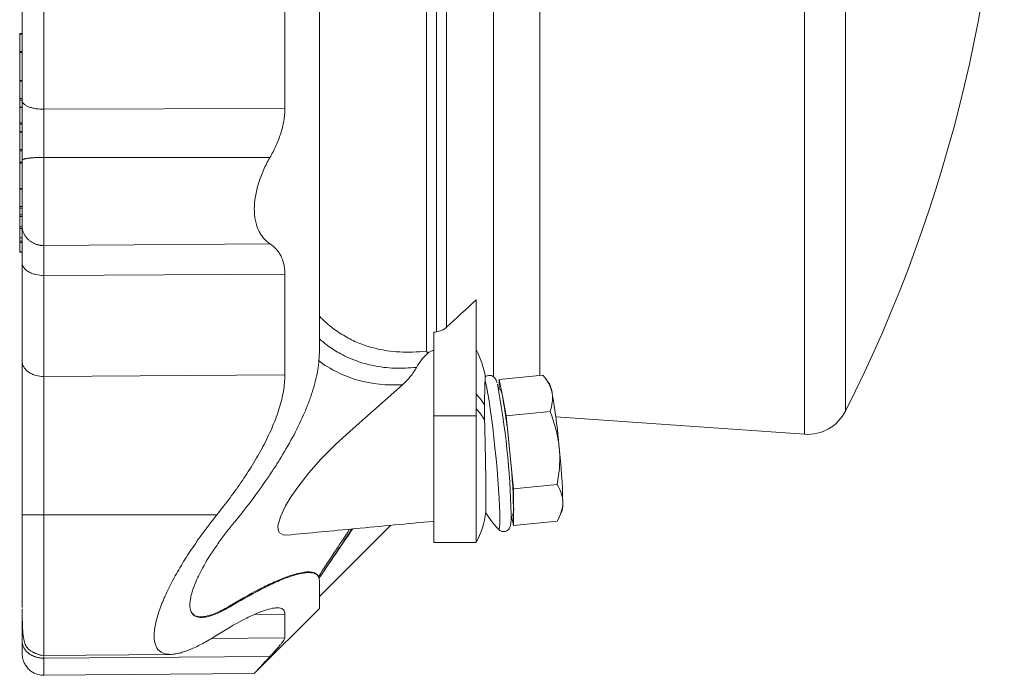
# Model space of a CAD drawing. Header units: millimetres. Extents: x 40 to 830, y -197 to 826.
# Tile 1 of 9: x 45 to 277, y -197 to -43. Entities that reach past the tile are written whole.
import ezdxf

# ---------------------------------------------------------------- set-up
doc = ezdxf.new("R2010")
doc.units = ezdxf.units.MM

msp = doc.modelspace()

# ---------------------------------------------------------------- linework, layer by layer
at = {"color": 8, "linetype": 'Continuous', "lineweight": 0}
for p, q in [((140.65, -120.84), (140.65, 5.18)), ((167.38, 4.77), (167.38, -56.99)), ((156.5, 3.73), (156.5, -59.03)), ((143.03, -0.73), (143.03, -116.3)), ((145.41, -0.84), (145.41, -115.23)), ((239.43, -19.63), (239.43, -134.98)), ((229.81, -140.45), (229.81, -21.08)), ((44.86, -46.1), (45.37, -46.1)), ((44.86, -50.22), (45.37, -50.22)), ((44.86, -50.46), (45.37, -50.46)), ((44.86, -57.19), (45.37, -57.19)), ((167.38, -56.99), (167.38, -126.57)), ((156.5, -59.03), (156.5, -126.98)), ((44.86, -61.31), (45.37, -61.31)), ((44.86, -61.68), (45.37, -61.68)), ((44.86, -63.46), (45.37, -63.46)), ((50.5, -63.84), (107.29, -63.64)), ((44.86, -67.07), (45.37, -67.07)), ((44.86, -67.34), (45.37, -67.34)), ((44.86, -69.21), (45.37, -69.21)), ((44.86, -73.34), (45.37, -73.34)), ((44.86, -73.61), (45.37, -73.61)), ((44.86, -76.29), (45.37, -76.29)), ((44.86, -76.56), (45.37, -76.56)), ((44.86, -82.66), (45.37, -82.66)), ((44.86, -86.78), (45.37, -86.78)), ((44.86, -87.15), (45.37, -87.15)), ((44.86, -88.73), (45.37, -88.73)), ((44.86, -89.09), (45.37, -89.09)), ((44.86, -91.58), (45.37, -91.58)), ((44.86, -91.91), (45.37, -91.91)), ((44.86, -94.11), (45.37, -94.11)), ((44.86, -94.92), (45.37, -94.92)), ((44.86, -95.26), (45.37, -95.26)), ((44.86, -97.46), (45.37, -97.46)), ((50.5, -103.01), (107.29, -102.71)), ((50.5, -126.81), (107.29, -126.46)), ((142.37, -136.11), (152.37, -136.11)), ((50.5, -159.43), (91.27, -159.43)), ((100.18, -182.92), (107.29, -182.86)), ((89.96, -188.6), (107.29, -188.44)), ((50.5, -193.23), (50.5, -192.86))]:
    msp.add_line(p, q, dxfattribs=at)
at = {"color": 7, "linetype": 'Continuous', "lineweight": 15}
for p, q in [((45.37, -45.98), (44.86, -45.98)), ((44.86, -46.1), (44.86, -50.22)), ((44.86, -51.01), (44.8, -51.01)), ((44.86, -50.46), (44.86, -57.05)), ((45.37, -57.07), (44.86, -57.07)), ((44.86, -57.19), (44.86, -61.31)), ((44.86, -61.68), (44.86, -63.32)), ((45.37, -63.34), (44.86, -63.34)), ((44.86, -63.46), (44.86, -67.07)), ((44.86, -67.34), (44.86, -69.07)), ((45.37, -69.09), (44.86, -69.09)), ((44.86, -69.21), (44.86, -73.34)), ((44.86, -73.61), (44.86, -76.29)), ((44.86, -76.56), (44.86, -82.52)), ((50.5, -75.18), (103.76, -75.24)), ((45.37, -82.54), (44.86, -82.54)), ((44.86, -82.66), (44.86, -86.78)), ((44.86, -87.15), (44.86, -88.73)), ((44.86, -89.09), (44.86, -91.58)), ((44.86, -91.91), (44.86, -94.11)), ((44.86, -94.14), (45.37, -94.14)), ((44.86, -94.16), (44.86, -94.92)), ((44.86, -95.26), (44.86, -97.46)), ((50.5, -95.96), (103.76, -95.53)), ((44.86, -97.49), (45.37, -97.49)), ((152.37, -108.77), (152.37, -136.11)), ((142.37, -116.42), (142.37, -136.11)), ((157.79, -127.51), (168.09, -126.5)), ((158.64, -131.8), (157.79, -127.51)), ((157.79, -127.51), (157.79, -129.84)), ((169.73, -128.74), (168.72, -127.32)), ((158.02, -129.82), (157.67, -129.86)), ((159.49, -136.09), (158.64, -131.8)), ((142.37, -136.11), (142.37, -165.99)), ((152.37, -136.11), (152.37, -165.99)), ((159.49, -136.09), (169.79, -135.07)), ((160.34, -144.71), (159.49, -136.09)), ((171.15, -136.35), (229.81, -140.45)), ((161.19, -153.33), (160.34, -144.71)), ((161.19, -153.33), (171.48, -152.31)), ((161.19, -157.66), (161.19, -153.33)), ((161.19, -161.99), (161.19, -157.66)), ((154.67, -158.8), (154.66, -158.83)), ((160.63, -159.71), (160.96, -159.68)), ((160.74, -159.7), (161.19, -161.99)), ((171.98, -159.96), (172.67, -158.45)), ((115.45, -178.73), (132.27, -161.91)), ((161.19, -161.99), (171.48, -160.97)), ((157.6, -162.82), (157.62, -162.85)), ((142.37, -165.99), (152.37, -165.99)), ((94.89, -180.82), (94.75, -180.67)), ((100.14, -196.8), (115.45, -181.49)), ((50.5, -192.59), (80.48, -192.33)), ((50.5, -192.5), (50.5, -192.51)), ((50.5, -193.23), (103.76, -192.86)), ((50.5, -197.27), (100.14, -196.84))]:
    msp.add_line(p, q, dxfattribs=at)
at = {"color": 7, "linetype": 'Continuous', "lineweight": 15, "flags": 128}
for points in [[(107.78, -164.17), (107.07, -164.23), (105.95, -163.62), (105.69, -162.95), (105.67, -162.04), (106.23, -159.92), (107.46, -157.33), (108.79, -155.12), (110.33, -152.89), (112.96, -149.55), (115.78, -146.35), (119.18, -142.94), (122.66, -139.75), (126.15, -136.66), (135.02, -128.77), (135.02, -128.77)], [(114.66, -173.46), (114.49, -173.26), (114.46, -173.22)]]:
    msp.add_lwpolyline(points, dxfattribs=at)
at = {"color": 8, "linetype": 'Continuous', "lineweight": 0, "flags": 128}
msp.add_lwpolyline([(157.62, -162.85), (157.66, -162.88), (157.79, -162.79), (157.89, -162.36), (157.95, -161.58), (157.97, -160.48), (157.95, -159.08), (157.89, -157.4), (157.79, -155.49), (157.66, -153.36), (157.49, -151.08), (157.3, -148.67), (157.07, -146.2), (156.82, -143.7), (156.56, -141.24), (156.28, -138.84), (156, -136.57), (155.72, -134.47), (155.44, -132.58), (155.17, -130.93), (154.92, -129.57), (154.68, -128.5), (154.47, -127.77)], dxfattribs=at)
at = {"color": 7, "linetype": 'Continuous', "lineweight": 15}
for centre, radius, start, end in [((-71.39, 22.09), 348.26, 333.1903, 26.8097), ((133.62, -130.5), 21.25, 9.65, 28.0725), ((-27.06, -163.62), 187.73, 1.2808, 10.7476), ((155.03, -131.85), 3.61, 0.818, 34.1794), ((164.04, -131.36), 6.27, 6.4487, 24.7041), ((4.37, -158.66), 156.6, 5.1127, 9.8771), ((15.99, -157.51), 156.6, 5.1127, 9.8771), ((230.51, -130.47), 10, 266, 333.1903), ((17.84, -160.17), 155.02, 1.3527, 6.1502), ((6.21, -161.31), 155.02, 1.3527, 6.1502), ((157.3, -158.24), 3.93, 338.6704, 8.6145), ((166.78, -157.02), 6.05, 346.3506, 4.8501), ((133.62, -155.99), 21.25, 331.9275, 352.3193), ((179.88, -142.74), 30, 212.5778, 222.0949)]:
    msp.add_arc(centre, radius, start, end, dxfattribs=at)
at = {"color": 8, "linetype": 'Continuous', "lineweight": 0}
for centre, radius, start, end in [((146.67, -137.31), 8.5, 25.4008, 47.8802), ((146.7, -140.77), 8.46, 24.9088, 47.9226)]:
    msp.add_arc(centre, radius, start, end, dxfattribs=at)
at = {"color": 7, "linetype": 'Continuous', "lineweight": 15}
for points, knots in [([(115.45, -120.74), (115.45, -114.66), (115.45, -108.16), (115.45, -94.43), (115.45, -87.2), (115.45, -72.2), (115.45, -64.41), (115.45, -48.49), (115.45, -40.35), (115.45, -32.13)], [0, 0, 0, 0, 0.25, 0.25, 0.5, 0.5, 0.75, 0.75, 1, 1, 1, 1]), ([(44.86, -46.1), (44.86, -46.08), (44.86, -46.05), (44.86, -46.01), (44.86, -45.98), (44.86, -45.98), (44.86, -45.98)], [0, 0, 0, 0, 0.222929, 0.471392, 0.74028, 1, 1, 1, 1]), ([(44.86, -50.46), (44.86, -50.42), (44.86, -50.38), (44.86, -50.3), (44.86, -50.26), (44.86, -50.22)], [0, 0, 0, 0, 0.5, 0.5, 1, 1, 1, 1]), ([(44.86, -57.19), (44.86, -57.17), (44.86, -57.13), (44.86, -57.09), (44.86, -57.07), (44.86, -57.07), (44.86, -57.07)], [0, 0, 0, 0, 0.30896, 0.631581, 0.883735, 1, 1, 1, 1]), ([(44.86, -61.68), (44.86, -61.67), (44.86, -61.66), (44.86, -61.62), (44.86, -61.58), (44.86, -61.51), (44.86, -61.46), (44.86, -61.38), (44.86, -61.34), (44.86, -61.31)], [0, 0, 0, 0, 0.25, 0.25, 0.5, 0.5, 0.75, 0.75, 1, 1, 1, 1]), ([(45.37, -75.85), (45.37, -74.67), (45.37, -73.48), (45.37, -71.08), (45.37, -69.87), (45.37, -67.48), (45.37, -66.3), (45.37, -63.99), (45.37, -62.86), (45.37, -61.78)], [0, 0, 0, 0, 0.25, 0.25, 0.5, 0.5, 0.75, 0.75, 1, 1, 1, 1]), ([(44.86, -63.46), (44.86, -63.44), (44.86, -63.4), (44.86, -63.36), (44.86, -63.34), (44.86, -63.34), (44.86, -63.34)], [0, 0, 0, 0, 0.308936, 0.631592, 0.883733, 1, 1, 1, 1]), ([(103.76, -75.24), (104.28, -74.34), (104.76, -73.42), (105.41, -71.99), (105.61, -71.51), (105.98, -70.54), (106.16, -70.04), (106.63, -68.56), (106.87, -67.57), (107.12, -66.09), (107.18, -65.6), (107.27, -64.61), (107.29, -64.12), (107.29, -63.64)], [0, 0, 0, 0, 0.25, 0.25, 0.375, 0.375, 0.5, 0.5, 0.75, 0.75, 0.875, 0.875, 1, 1, 1, 1]), ([(44.86, -67.34), (44.86, -67.3), (44.86, -67.25), (44.86, -67.15), (44.86, -67.1), (44.86, -67.07)], [0, 0, 0, 0, 0.5, 0.5, 1, 1, 1, 1]), ([(44.86, -69.21), (44.86, -69.19), (44.86, -69.14), (44.86, -69.1), (44.86, -69.1), (44.86, -69.09)], [0, 0, 0, 0, 0.320416, 0.680412, 1, 1, 1, 1]), ([(44.86, -73.61), (44.86, -73.57), (44.86, -73.52), (44.86, -73.42), (44.86, -73.38), (44.86, -73.34)], [0, 0, 0, 0, 0.5, 0.5, 1, 1, 1, 1]), ([(44.86, -76.29), (44.86, -76.32), (44.86, -76.37), (44.86, -76.47), (44.86, -76.52), (44.86, -76.56)], [0, 0, 0, 0, 0.5, 0.5, 1, 1, 1, 1]), ([(50.5, -75.18), (50.43, -75.18), (50.27, -75.18), (50.03, -75.18), (49.78, -75.18), (49.53, -75.19), (49.27, -75.2), (49, -75.21), (48.74, -75.22), (48.47, -75.23), (48.2, -75.25), (47.93, -75.27), (47.67, -75.29), (47.41, -75.31), (47.16, -75.34), (46.91, -75.37), (46.68, -75.4), (46.46, -75.43), (46.26, -75.47), (46.08, -75.51), (45.91, -75.55), (45.77, -75.59), (45.64, -75.63), (45.54, -75.67), (45.46, -75.72), (45.41, -75.76), (45.38, -75.8), (45.37, -75.83), (45.37, -75.85)], [0, 0, 0, 0, 0.028973, 0.058887, 0.089799, 0.121714, 0.154635, 0.188555, 0.223462, 0.259337, 0.296152, 0.333873, 0.372453, 0.411841, 0.451973, 0.492778, 0.534175, 0.576076, 0.618386, 0.661004, 0.703823, 0.746734, 0.789627, 0.832389, 0.874911, 0.917088, 0.958816, 1, 1, 1, 1]), ([(45.37, -75.85), (45.37, -76.58), (45.37, -77.34), (45.37, -78.89), (45.37, -79.68), (45.37, -81.26), (45.37, -82.05), (45.37, -83.58), (45.37, -84.33), (45.37, -85.76), (45.37, -86.44), (45.37, -87.7), (45.37, -88.28), (45.37, -89.34), (45.37, -89.8), (45.37, -90.62), (45.37, -90.97), (45.37, -91.26)], [0, 0, 0, 0, 0.125, 0.125, 0.25, 0.25, 0.375, 0.375, 0.5, 0.5, 0.625, 0.625, 0.75, 0.75, 0.875, 0.875, 1, 1, 1, 1]), ([(103.76, -95.53), (103.21, -95.16), (102.71, -94.72), (102.05, -93.93), (101.84, -93.65), (101.45, -93.04), (101.27, -92.72), (100.78, -91.68), (100.53, -90.93), (100.28, -89.68), (100.21, -89.24), (100.12, -88.33), (100.1, -87.86), (100.1, -86.43), (100.19, -85.44), (100.44, -83.89), (100.55, -83.37), (100.8, -82.33), (100.94, -81.81), (101.26, -80.78), (101.44, -80.26), (101.83, -79.22), (102.04, -78.7), (102.71, -77.19), (103.21, -76.2), (103.76, -75.24)], [0, 0, 0, 0, 0.125, 0.125, 0.1875, 0.1875, 0.25, 0.25, 0.375, 0.375, 0.4375, 0.4375, 0.5, 0.5, 0.625, 0.625, 0.6875, 0.6875, 0.75, 0.75, 0.8125, 0.8125, 0.875, 0.875, 1, 1, 1, 1]), ([(44.86, -82.66), (44.86, -82.64), (44.86, -82.59), (44.86, -82.56), (44.86, -82.54), (44.86, -82.54), (44.86, -82.54)], [0, 0, 0, 0, 0.308955, 0.631601, 0.883707, 1, 1, 1, 1]), ([(44.86, -87.15), (44.86, -87.14), (44.86, -87.13), (44.86, -87.09), (44.86, -87.05), (44.86, -86.97), (44.86, -86.93), (44.86, -86.85), (44.86, -86.81), (44.86, -86.78)], [0, 0, 0, 0, 0.25, 0.25, 0.5, 0.5, 0.75, 0.75, 1, 1, 1, 1]), ([(44.86, -88.73), (44.86, -88.73), (44.86, -88.75), (44.86, -88.79), (44.86, -88.83), (44.86, -88.9), (44.86, -88.95), (44.86, -89.03), (44.86, -89.07), (44.86, -89.09)], [0, 0, 0, 0, 0.25, 0.25, 0.5, 0.5, 0.75, 0.75, 1, 1, 1, 1]), ([(44.86, -91.91), (44.86, -91.88), (44.86, -91.83), (44.86, -91.7), (44.86, -91.63), (44.86, -91.58)], [0, 0, 0, 0, 0.5, 0.5, 1, 1, 1, 1]), ([(50.5, -95.96), (50.49, -95.96), (50.41, -95.96), (50.26, -95.96), (50.05, -95.95), (49.83, -95.93), (49.61, -95.9), (49.38, -95.86), (49.13, -95.8), (48.88, -95.73), (48.62, -95.65), (48.36, -95.55), (48.09, -95.42), (47.82, -95.28), (47.54, -95.12), (47.27, -94.93), (47, -94.72), (46.74, -94.48), (46.49, -94.21), (46.25, -93.92), (46.04, -93.6), (45.84, -93.25), (45.68, -92.89), (45.54, -92.5), (45.44, -92.1), (45.38, -91.68), (45.37, -91.4), (45.37, -91.26)], [0, 0, 0, 0, 0.005526, 0.030141, 0.055922, 0.082928, 0.111219, 0.140856, 0.171899, 0.204408, 0.23844, 0.274049, 0.311284, 0.350186, 0.390787, 0.433109, 0.47716, 0.52293, 0.570393, 0.619498, 0.670175, 0.722324, 0.775825, 0.830527, 0.886257, 0.94282, 1, 1, 1, 1]), ([(45.37, -91.26), (45.37, -91.7), (45.37, -92.23), (45.37, -93.43), (45.37, -94.11), (45.37, -95.59), (45.37, -96.4), (45.37, -98.13), (45.37, -99.05), (45.37, -100.01)], [0, 0, 0, 0, 0.25, 0.25, 0.5, 0.5, 0.75, 0.75, 1, 1, 1, 1]), ([(44.86, -94.14), (44.86, -94.14), (44.86, -94.14), (44.86, -94.12), (44.86, -94.11)], [0, 0, 0, 0, 0.370545, 1, 1, 1, 1]), ([(44.86, -95.26), (44.86, -95.23), (44.86, -95.17), (44.86, -95.04), (44.86, -94.97), (44.86, -94.92)], [0, 0, 0, 0, 0.5, 0.5, 1, 1, 1, 1]), ([(44.86, -97.49), (44.86, -97.49), (44.86, -97.49), (44.86, -97.47), (44.86, -97.46)], [0, 0, 0, 0, 0.370545, 1, 1, 1, 1]), ([(103.76, -95.53), (104.28, -95.87), (104.76, -96.27), (105.41, -96.96), (105.61, -97.21), (105.98, -97.74), (106.16, -98.03), (106.63, -98.94), (106.87, -99.6), (107.12, -100.7), (107.18, -101.08), (107.27, -101.87), (107.29, -102.29), (107.29, -102.71)], [0, 0, 0, 0, 0.25, 0.25, 0.375, 0.375, 0.5, 0.5, 0.75, 0.75, 0.875, 0.875, 1, 1, 1, 1]), ([(145.41, -115.23), (145.1, -115.53), (144.73, -115.77), (143.92, -116.13), (143.48, -116.25), (143.03, -116.3)], [0, 0, 0, 0, 0.5, 0.5, 1, 1, 1, 1]), ([(142.37, -120.66), (142.11, -120.73), (141.86, -120.81), (141.39, -121.03), (141.17, -121.16), (140.96, -121.31)], [0, 0, 0, 0, 0.5, 0.5, 1, 1, 1, 1]), ([(94.89, -161.83), (97.59, -158.53), (100.17, -155.16), (103.19, -150.83), (103.78, -149.96), (104.93, -148.21), (105.5, -147.34), (107.13, -144.72), (108.15, -142.97), (110.05, -139.45), (110.92, -137.68), (112.09, -135.02), (112.46, -134.13), (113.14, -132.36), (113.44, -131.49), (114.28, -128.89), (114.71, -127.2), (115.08, -125.13), (115.14, -124.72), (115.25, -123.9), (115.3, -123.49), (115.41, -122.29), (115.45, -121.5), (115.45, -120.74)], [0, 0, 0, 0, 0.25, 0.25, 0.3125, 0.3125, 0.375, 0.375, 0.5, 0.5, 0.625, 0.625, 0.6875, 0.6875, 0.75, 0.75, 0.875, 0.875, 0.90625, 0.90625, 0.9375, 0.9375, 1, 1, 1, 1]), ([(140.96, -121.31), (140.44, -121.83), (139.95, -122.36), (139.07, -123.49), (138.67, -124.08), (138.33, -124.71)], [0, 0, 0, 0, 0.5, 0.5, 1, 1, 1, 1]), ([(45.37, -123.24), (45.37, -125.56), (45.37, -128.15), (45.37, -133.74), (45.37, -136.75), (45.37, -143.02), (45.37, -146.28), (45.37, -152.87), (45.37, -156.19), (45.37, -159.45)], [0, 0, 0, 0, 0.25, 0.25, 0.5, 0.5, 0.75, 0.75, 1, 1, 1, 1]), ([(138.33, -124.71), (137.91, -125.45), (137.42, -126.17), (136.31, -127.53), (135.69, -128.17), (135.02, -128.77)], [0, 0, 0, 0, 0.5, 0.5, 1, 1, 1, 1]), ([(107.29, -126.46), (107.29, -127.68), (107.18, -128.95), (106.73, -131.57), (106.41, -132.92), (105.76, -135.01), (105.52, -135.72), (105, -137.13), (104.72, -137.84), (103.82, -139.98), (103.14, -141.4), (102.03, -143.54), (101.64, -144.26), (100.83, -145.69), (100.41, -146.4), (99.13, -148.53), (98.23, -149.93), (95.42, -154.08), (93.4, -156.78), (91.27, -159.43)], [0, 0, 0, 0, 0.125, 0.125, 0.25, 0.25, 0.3125, 0.3125, 0.375, 0.375, 0.5, 0.5, 0.5625, 0.5625, 0.625, 0.625, 0.75, 0.75, 1, 1, 1, 1]), ([(154.47, -127.77), (154.48, -127.6), (154.5, -127.18), (154.53, -126.89), (154.54, -126.92), (154.55, -126.93)], [0, 0, 0, 0, 0.312388, 0.79906, 1, 1, 1, 1]), ([(157.31, -128.34), (157.27, -128.19), (157.18, -127.87), (157.02, -127.52), (156.76, -127.11), (156.29, -126.72), (155.67, -126.52), (155, -126.59), (154.68, -126.81), (154.53, -126.91)], [0, 0, 0, 0, 0.19672, 0.410546, 0.566931, 0.675597, 0.788846, 0.905066, 1, 1, 1, 1]), ([(168.09, -126.5), (168.63, -127.16), (169.11, -127.83), (169.85, -129.21), (170.12, -129.92), (170.27, -130.65)], [0, 0, 0, 0, 0.5, 0.5, 1, 1, 1, 1]), ([(154.35, -133.66), (154.35, -133.33), (154.36, -133.01), (154.37, -132.38), (154.38, -132.07), (154.39, -131.19), (154.4, -130.64), (154.43, -129.65), (154.44, -129.2), (154.45, -128.6), (154.46, -128.41), (154.47, -128.07), (154.47, -127.91), (154.47, -127.77)], [0, 0, 0, 0, 0.125, 0.125, 0.25, 0.25, 0.5, 0.5, 0.75, 0.75, 0.875, 0.875, 1, 1, 1, 1]), ([(170.27, -130.65), (170.34, -131.02), (170.38, -131.39), (170.4, -132.12), (170.38, -132.49), (170.25, -133.59), (170.05, -134.33), (169.79, -135.07)], [0, 0, 0, 0, 0.25, 0.25, 0.5, 0.5, 1, 1, 1, 1]), ([(169.79, -135.07), (170.33, -136.44), (170.81, -137.83), (171.55, -140.65), (171.82, -142.09), (171.97, -143.56)], [0, 0, 0, 0, 0.5, 0.5, 1, 1, 1, 1]), ([(154.37, -137.2), (154.38, -137.53), (154.39, -137.85), (154.41, -138.52), (154.42, -138.85), (154.44, -139.86), (154.46, -140.54), (154.49, -141.57), (154.49, -141.91), (154.51, -142.61), (154.52, -142.96), (154.54, -144.02), (154.55, -144.71), (154.58, -146.08), (154.59, -146.76), (154.61, -147.77), (154.61, -148.11), (154.62, -148.77), (154.63, -149.1), (154.64, -150.06), (154.65, -150.67), (154.66, -151.57), (154.66, -151.86), (154.67, -152.44), (154.67, -152.72), (154.67, -152.99)], [0, 0, 0, 0, 0.0625, 0.0625, 0.125, 0.125, 0.25, 0.25, 0.3125, 0.3125, 0.375, 0.375, 0.5, 0.5, 0.625, 0.625, 0.6875, 0.6875, 0.75, 0.75, 0.875, 0.875, 0.9375, 0.9375, 1, 1, 1, 1]), ([(171.97, -143.56), (172.04, -144.29), (172.08, -145.03), (172.1, -146.49), (172.08, -147.23), (171.95, -149.41), (171.75, -150.86), (171.48, -152.31)], [0, 0, 0, 0, 0.25, 0.25, 0.5, 0.5, 1, 1, 1, 1]), ([(154.67, -158.8), (154.68, -158.65), (154.69, -158.41), (154.69, -157.92), (154.69, -157.74), (154.69, -157.33), (154.69, -157.1), (154.69, -156.35), (154.69, -155.78), (154.69, -154.5), (154.68, -153.77), (154.67, -152.99)], [0, 0, 0, 0, 0.25, 0.25, 0.375, 0.375, 0.5, 0.5, 0.75, 0.75, 1, 1, 1, 1]), ([(172.81, -156.51), (172.81, -156.14), (172.78, -155.78), (172.66, -155.05), (172.57, -154.7), (172.22, -153.65), (171.89, -152.97), (171.48, -152.31)], [0, 0, 0, 0, 0.25, 0.25, 0.5, 0.5, 1, 1, 1, 1]), ([(171.48, -160.97), (171.89, -160.23), (172.23, -159.47), (172.69, -157.98), (172.81, -157.24), (172.81, -156.51)], [0, 0, 0, 0, 0.5, 0.5, 1, 1, 1, 1]), ([(45.37, -181.32), (45.37, -181.09), (45.37, -179.87), (45.37, -176.91), (45.37, -172.68), (45.37, -168.2), (45.37, -163.77), (45.37, -160.85), (45.37, -159.45)], [0, 0, 0, 0, 0.047184, 0.257101, 0.459674, 0.652141, 0.832601, 1, 1, 1, 1]), ([(91.27, -159.43), (90.27, -160.68), (89.3, -161.94), (87.42, -164.48), (86.52, -165.76), (85.21, -167.69), (84.78, -168.34), (83.95, -169.63), (83.54, -170.29), (82.35, -172.25), (81.61, -173.54), (80.25, -176.08), (79.63, -177.33), (78.95, -178.87), (78.81, -179.17), (78.56, -179.78), (78.43, -180.07), (78.08, -180.96), (77.87, -181.53), (77.29, -183.21), (76.99, -184.27), (76.59, -186.26), (76.48, -187.15), (76.48, -188.34), (76.51, -188.71), (76.58, -189.23), (76.61, -189.4), (76.69, -189.72), (76.73, -189.88), (76.98, -190.61), (77.28, -191.08), (77.85, -191.62), (78.06, -191.77), (78.53, -192.02), (78.79, -192.12), (79.61, -192.33), (80.23, -192.36), (81.25, -192.27), (81.61, -192.22), (82.35, -192.07), (82.73, -191.97), (83.92, -191.61), (84.75, -191.3), (86.49, -190.52), (87.39, -190.07), (88.81, -189.29), (89.3, -189.01), (90.27, -188.43), (90.77, -188.13), (91.27, -187.81)], [0, 0, 0, 0, 0.0625, 0.0625, 0.125, 0.125, 0.15625, 0.15625, 0.1875, 0.1875, 0.25, 0.25, 0.3125, 0.3125, 0.328125, 0.328125, 0.34375, 0.34375, 0.375, 0.375, 0.4375, 0.4375, 0.5, 0.5, 0.53125, 0.53125, 0.546875, 0.546875, 0.5625, 0.5625, 0.625, 0.625, 0.65625, 0.65625, 0.6875, 0.6875, 0.75, 0.75, 0.78125, 0.78125, 0.8125, 0.8125, 0.875, 0.875, 0.9375, 0.9375, 0.96875, 0.96875, 1, 1, 1, 1]), ([(157.53, -162.72), (157.6, -162.81), (157.75, -163), (158.22, -163.32), (158.9, -163.45), (159.57, -163.26), (160.03, -162.89), (160.28, -162.52), (160.42, -162.18), (160.51, -161.8), (160.58, -161.27), (160.62, -160.54), (160.63, -159.87), (160.63, -159.58)], [0, 0, 0, 0, 0.054674, 0.1171, 0.181845, 0.252367, 0.309718, 0.36587, 0.429836, 0.515991, 0.658569, 0.853803, 1, 1, 1, 1]), ([(84.91, -180.67), (84.91, -180.13), (84.98, -179.54), (85.18, -178.57), (85.26, -178.23), (85.46, -177.53), (85.58, -177.16), (85.97, -176.05), (86.29, -175.27), (86.84, -174.07), (87.04, -173.66), (87.46, -172.83), (87.68, -172.41), (88.83, -170.31), (89.9, -168.6), (91.67, -166.03), (92.29, -165.17), (93.56, -163.49), (94.21, -162.65), (94.89, -161.83)], [0, 0, 0, 0, 0.125, 0.125, 0.1875, 0.1875, 0.25, 0.25, 0.375, 0.375, 0.4375, 0.4375, 0.5, 0.5, 0.75, 0.75, 0.875, 0.875, 1, 1, 1, 1]), ([(107.79, -164.23), (113.15, -163.72), (124.68, -162.62), (136.2, -161.54), (142.37, -160.96)], [0, 0, 0, 0, 0.465263, 1, 1, 1, 1]), ([(115.35, -174.45), (115.74, -173.86), (116.91, -172.1), (119.01, -168.94), (121.2, -165.64), (122.61, -163.52), (123.11, -162.77)], [0, 0, 0, 0, 0.163525, 0.490079, 0.819684, 1, 1, 1, 1]), ([(115.2, -174.06), (115.06, -173.67), (114.79, -173.38), (114.2, -173.09), (113.98, -173.02), (113.48, -172.93), (113.19, -172.9), (112.28, -172.9), (111.58, -172.99), (110.01, -173.33), (109.15, -173.58), (107.75, -174.07), (107.27, -174.25), (106.27, -174.64), (105.75, -174.86), (104.18, -175.54), (103.09, -176.06), (99.7, -177.77), (97.28, -179.13), (94.75, -180.67)], [0, 0, 0, 0, 0.125, 0.125, 0.1875, 0.1875, 0.25, 0.25, 0.375, 0.375, 0.5, 0.5, 0.5625, 0.5625, 0.625, 0.625, 0.75, 0.75, 1, 1, 1, 1]), ([(94.89, -180.82), (97.59, -179.18), (100.17, -177.74), (103.19, -176.24), (103.78, -175.96), (104.93, -175.43), (105.5, -175.18), (107.13, -174.5), (108.15, -174.11), (110.05, -173.51), (110.92, -173.29), (112.09, -173.11), (112.46, -173.07), (113.14, -173.05), (113.44, -173.07), (114.28, -173.19), (114.71, -173.38), (115.08, -173.76), (115.14, -173.85), (115.25, -174.03), (115.3, -174.13), (115.41, -174.45), (115.45, -174.69), (115.45, -174.96)], [0, 0, 0, 0, 0.25, 0.25, 0.3125, 0.3125, 0.375, 0.375, 0.5, 0.5, 0.625, 0.625, 0.6875, 0.6875, 0.75, 0.75, 0.875, 0.875, 0.90625, 0.90625, 0.9375, 0.9375, 1, 1, 1, 1]), ([(115.45, -181.37), (115.45, -181.4), (115.45, -181.5), (115.45, -180.5), (115.45, -178.45), (115.45, -176.12), (115.45, -174.96)], [0, 0, 0, 0, 0.118137, 0.41352, 0.707741, 1, 1, 1, 1]), ([(84.91, -180.67), (84.91, -181.2), (84.98, -181.66), (85.18, -182.25), (85.26, -182.42), (85.46, -182.74), (85.58, -182.88), (85.97, -183.25), (86.29, -183.42), (86.84, -183.58), (87.04, -183.61), (87.46, -183.65), (87.68, -183.65), (88.83, -183.57), (89.9, -183.28), (91.67, -182.55), (92.29, -182.26), (93.56, -181.6), (94.21, -181.23), (94.89, -180.82)], [0, 0, 0, 0, 0.125, 0.125, 0.1875, 0.1875, 0.25, 0.25, 0.375, 0.375, 0.4375, 0.4375, 0.5, 0.5, 0.75, 0.75, 0.875, 0.875, 1, 1, 1, 1]), ([(94.75, -180.67), (93.71, -181.26), (91.64, -182.44), (89.2, -183.32), (87.4, -183.55), (86.2, -183.39), (85.73, -182.92), (85.54, -182.72)], [0, 0, 0, 0, 0.259727, 0.519008, 0.695922, 0.872632, 1, 1, 1, 1]), ([(45.37, -181.67), (45.37, -181.79), (45.37, -182.77), (45.37, -183.36), (45.37, -183.88)], [0, 0, 0, 0, 0.119462, 1, 1, 1, 1]), ([(45.38, -181.6), (45.39, -182.73), (45.41, -184.92), (45.54, -187.35), (45.78, -189.09), (46.16, -190.21), (46.64, -190.91), (47.15, -191.36), (47.65, -191.67), (47.95, -191.83), (48.18, -191.95), (48.41, -192.05), (48.71, -192.18), (49.04, -192.31), (49.48, -192.45), (49.99, -192.57), (50.32, -192.58), (50.5, -192.59)], [0, 0, 0, 0, 0.188448, 0.366496, 0.524309, 0.654929, 0.752458, 0.815726, 0.837044, 0.853491, 0.860594, 0.867346, 0.880904, 0.895998, 0.913317, 0.954152, 1, 1, 1, 1]), ([(107.29, -182.86), (107.29, -182.43), (107.18, -182.09), (106.73, -181.61), (106.41, -181.46), (105.76, -181.37), (105.52, -181.36), (105, -181.39), (104.72, -181.42), (103.82, -181.58), (103.14, -181.77), (102.03, -182.15), (101.64, -182.29), (100.83, -182.61), (100.41, -182.79), (99.13, -183.37), (98.23, -183.81), (95.42, -185.28), (93.4, -186.46), (91.27, -187.81)], [0, 0, 0, 0, 0.125, 0.125, 0.25, 0.25, 0.3125, 0.3125, 0.375, 0.375, 0.5, 0.5, 0.5625, 0.5625, 0.625, 0.625, 0.75, 0.75, 1, 1, 1, 1]), ([(45.37, -189.2), (45.37, -188.47), (45.37, -187.8), (45.37, -186.6), (45.37, -186.07), (45.37, -185.17), (45.37, -184.79), (45.37, -184.21), (45.37, -184), (45.37, -183.88)], [0, 0, 0, 0, 0.25, 0.25, 0.5, 0.5, 0.75, 0.75, 1, 1, 1, 1]), ([(50.5, -193.23), (50.43, -193.23), (50.27, -193.23), (50.03, -193.22), (49.78, -193.2), (49.53, -193.17), (49.27, -193.12), (49.01, -193.07), (48.74, -193), (48.47, -192.91), (48.2, -192.82), (47.93, -192.7), (47.67, -192.58), (47.41, -192.43), (47.16, -192.27), (46.91, -192.1), (46.68, -191.91), (46.46, -191.7), (46.26, -191.49), (46.08, -191.26), (45.91, -191.02), (45.77, -190.77), (45.64, -190.52), (45.54, -190.25), (45.46, -189.99), (45.41, -189.73), (45.38, -189.46), (45.37, -189.28), (45.37, -189.2)], [0, 0, 0, 0, 0.028962, 0.058863, 0.089763, 0.121667, 0.154577, 0.188485, 0.223382, 0.259246, 0.296053, 0.333765, 0.372338, 0.41172, 0.451848, 0.492649, 0.534045, 0.575947, 0.61826, 0.660883, 0.703709, 0.74663, 0.789534, 0.832311, 0.87485, 0.917045, 0.958793, 1, 1, 1, 1]), ([(45.37, -192.13), (45.37, -192.02), (45.37, -191.69), (45.37, -190.67), (45.37, -189.98), (45.37, -189.2)], [0, 0, 0, 0, 0.5, 0.5, 1, 1, 1, 1]), ([(103.76, -192.86), (104.28, -192.3), (104.76, -191.77), (105.41, -191.05), (105.61, -190.82), (105.98, -190.38), (106.16, -190.17), (106.63, -189.59), (106.87, -189.26), (107.12, -188.88), (107.18, -188.77), (107.27, -188.58), (107.29, -188.5), (107.29, -188.44)], [0, 0, 0, 0, 0.25, 0.25, 0.375, 0.375, 0.5, 0.5, 0.75, 0.75, 0.875, 0.875, 1, 1, 1, 1]), ([(45.37, -192.16), (45.4, -192.58), (45.46, -193.42), (45.93, -194.58), (46.59, -195.54), (47.6, -196.47), (48.94, -197.16), (50.02, -197.24), (50.5, -197.27)], [0, 0, 0, 0, 0.157925, 0.311209, 0.45592, 0.589435, 0.818074, 1, 1, 1, 1]), ([(103.76, -192.86), (103.31, -193.35), (102.4, -194.34), (101.32, -195.51), (100.54, -196.36), (100.14, -196.8), (100.14, -196.8), (100.14, -196.8)], [0, 0, 0, 0, 0.217882, 0.440873, 0.659077, 0.885305, 1, 1, 1, 1])]:
    msp.add_open_spline(points, degree=3, knots=knots, dxfattribs=at)
for points in [[(45.37, -33.08), (45.37, -42.87), (45.37, -52.49), (45.37, -61.78)], [(107.29, -34.3), (107.29, -44.31), (107.29, -54.14), (107.29, -63.64)], [(45.37, -123.24), (45.37, -116), (45.37, -108.21), (45.37, -100.01)], [(107.29, -126.46), (107.29, -119.06), (107.29, -111.1), (107.29, -102.71)], [(152.37, -108.77), (150.05, -110.92), (147.73, -113.08), (145.41, -115.23)], [(143.03, -116.3), (142.81, -116.32), (142.59, -116.36), (142.37, -116.42)], [(140.96, -121.31), (140.85, -121.15), (140.75, -120.99), (140.65, -120.84)], [(154.37, -137.2), (154.34, -135.97), (154.33, -134.78), (154.35, -133.66)], [(107.29, -182.86), (107.29, -185.47), (107.29, -187.34), (107.29, -188.44)]]:
    msp.add_open_spline(points, degree=3, dxfattribs=at)
at = {"color": 8, "linetype": 'Continuous', "lineweight": 0}
for points in [[(50.5, -34.43), (50.5, -44.47), (50.5, -54.32), (50.5, -63.84)], [(50.5, -126.81), (50.5, -119.39), (50.5, -111.41), (50.5, -103.01)]]:
    msp.add_open_spline(points, degree=3, dxfattribs=at)
for points, knots in [([(45.37, -61.78), (45.37, -62.02), (45.48, -62.28), (45.86, -62.67), (46.01, -62.79), (46.4, -63.03), (46.62, -63.14), (47.13, -63.34), (47.4, -63.43), (47.99, -63.59), (48.3, -63.65), (49.25, -63.8), (49.9, -63.84), (50.5, -63.84)], [0, 0, 0, 0, 0.25, 0.25, 0.375, 0.375, 0.5, 0.5, 0.625, 0.625, 0.75, 0.75, 1, 1, 1, 1]), ([(50.5, -63.84), (50.5, -65.58), (50.5, -67.47), (50.5, -71.32), (50.5, -73.29), (50.5, -75.18)], [0, 0, 0, 0, 0.5, 0.5, 1, 1, 1, 1]), ([(50.5, -75.18), (50.5, -76.17), (50.5, -77.2), (50.5, -79.29), (50.5, -80.35), (50.5, -82.48), (50.5, -83.54), (50.5, -85.61), (50.5, -86.63), (50.5, -88.55), (50.5, -89.47), (50.5, -91.17), (50.5, -91.96), (50.5, -93.38), (50.5, -94.01), (50.5, -95.11), (50.5, -95.57), (50.5, -95.96)], [0, 0, 0, 0, 0.125, 0.125, 0.25, 0.25, 0.375, 0.375, 0.5, 0.5, 0.625, 0.625, 0.75, 0.75, 0.875, 0.875, 1, 1, 1, 1]), ([(50.5, -103.01), (50.5, -101.46), (50.5, -100.05), (50.5, -97.66), (50.5, -96.68), (50.5, -95.96)], [0, 0, 0, 0, 0.5, 0.5, 1, 1, 1, 1]), ([(45.37, -100.01), (45.37, -100.36), (45.48, -100.74), (45.86, -101.3), (46.01, -101.48), (46.4, -101.83), (46.62, -101.99), (47.13, -102.28), (47.4, -102.41), (47.99, -102.64), (48.3, -102.73), (49.25, -102.95), (49.9, -103.01), (50.5, -103.01)], [0, 0, 0, 0, 0.25, 0.25, 0.375, 0.375, 0.5, 0.5, 0.625, 0.625, 0.75, 0.75, 1, 1, 1, 1]), ([(115.45, -112.61), (115.91, -113.09), (117.23, -114.44), (119.62, -116.25), (122.61, -118.05), (126.48, -119.73), (131.35, -120.93), (136.38, -121.22), (139.56, -120.94), (140.65, -120.84)], [0, 0, 0, 0, 0.067872, 0.195553, 0.325445, 0.455343, 0.670642, 0.888054, 1, 1, 1, 1]), ([(138.33, -124.71), (136.59, -124.81), (133.1, -125.02), (128.42, -124.43), (124.2, -123.27), (120.66, -121.67), (117.74, -119.9), (116.14, -118.55), (115.45, -117.97)], [0, 0, 0, 0, 0.2024397, 0.4061318, 0.5780636, 0.7508828, 0.8926543, 1, 1, 1, 1]), ([(45.37, -123.24), (45.37, -123.66), (45.48, -124.12), (45.86, -124.78), (46.01, -125), (46.4, -125.41), (46.62, -125.6), (47.13, -125.95), (47.4, -126.1), (47.99, -126.37), (48.3, -126.48), (49.25, -126.74), (49.9, -126.81), (50.5, -126.81)], [0, 0, 0, 0, 0.25, 0.25, 0.375, 0.375, 0.5, 0.5, 0.625, 0.625, 0.75, 0.75, 1, 1, 1, 1]), ([(135.02, -128.77), (131.31, -128.97), (127.8, -128.63), (123.66, -127.46), (122.84, -127.18), (121.23, -126.56), (120.44, -126.22), (118.12, -125.06), (116.63, -124.14), (115.2, -123.06)], [0, 0, 0, 0, 0.5, 0.5, 0.625, 0.625, 0.75, 0.75, 1, 1, 1, 1]), ([(50.5, -159.43), (50.5, -156.5), (50.5, -153.5), (50.5, -147.57), (50.5, -144.63), (50.5, -138.98), (50.5, -136.27), (50.5, -131.23), (50.5, -128.9), (50.5, -126.81)], [0, 0, 0, 0, 0.25, 0.25, 0.5, 0.5, 0.75, 0.75, 1, 1, 1, 1]), ([(154.67, -158.8), (154.67, -158.71), (154.67, -158.51), (154.67, -157.91), (154.67, -157.5), (154.67, -156.76), (154.67, -156.48), (154.67, -155.89), (154.67, -155.57), (154.67, -154.56), (154.67, -153.81), (154.67, -152.99)], [0, 0, 0, 0, 0.25, 0.25, 0.5, 0.5, 0.625, 0.625, 0.75, 0.75, 1, 1, 1, 1]), ([(45.37, -159.45), (45.37, -159.45), (45.48, -159.44), (45.86, -159.44), (46.01, -159.44), (46.4, -159.44), (46.62, -159.44), (47.13, -159.44), (47.4, -159.44), (47.99, -159.44), (48.3, -159.44), (49.25, -159.43), (49.9, -159.43), (50.5, -159.43)], [0, 0, 0, 0, 0.25, 0.25, 0.375, 0.375, 0.5, 0.5, 0.625, 0.625, 0.75, 0.75, 1, 1, 1, 1]), ([(50.5, -159.43), (50.5, -161.09), (50.5, -164.54), (50.5, -169.78), (50.5, -175.06), (50.5, -180.12), (50.5, -184.64), (50.5, -188.34), (50.5, -190.95), (50.5, -192.41), (50.5, -192.47), (50.5, -192.5)], [0, 0, 0, 0, 0.095681, 0.198828, 0.308838, 0.424623, 0.544607, 0.666805, 0.789004, 0.908988, 1, 1, 1, 1]), ([(115.2, -174.06), (116.43, -172.19), (118.77, -168.62), (121.35, -164.69), (122.57, -162.83)], [0, 0, 0, 0, 0.524268, 1, 1, 1, 1]), ([(123.3, -162.76), (122.4, -164.07), (120.15, -167.37), (118.19, -170.22), (117.02, -171.93)], [0, 0, 0, 0, 0.398213, 1, 1, 1, 1]), ([(50.5, -193.23), (50.5, -194.08), (50.5, -195.8), (50.5, -197.12), (50.5, -197.13), (50.5, -197.14)], [0, 0, 0, 0, 0.359767, 0.738006, 1, 1, 1, 1])]:
    msp.add_open_spline(points, degree=3, knots=knots, dxfattribs=at)

doc.saveas('drawing.dxf')
